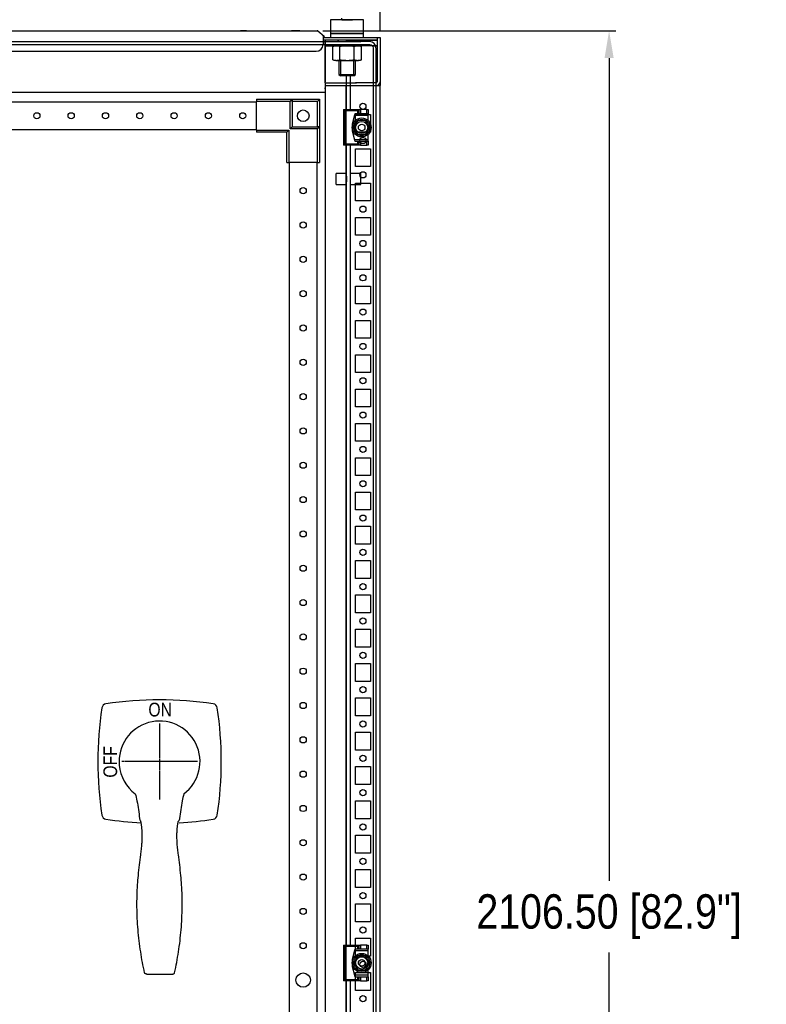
# Model space of a CAD drawing. Header units: inches. Extents: x 481 to 6166, y 980 to 4930.
# Tile 76 of 99: x 4436 to 4980, y 2883 to 3600. Entities that reach past the tile are written whole.
import ezdxf
from ezdxf.enums import TextEntityAlignment as Align

# ---------------------------------------------------------------- set-up
doc = ezdxf.new("R2010")
doc.units = ezdxf.units.IN
doc.header["$MEASUREMENT"] = 0
doc.linetypes.add('CENTER', pattern=[2, 1.25, -0.25, 0.25, -0.25])
doc.layers.add('HANDLE_ROTARY', color=7, linetype='Continuous')
doc.styles.get("Standard").update_dxf_attribs({"font": 'ARIALN.TTF'})
doc.dimstyles.get("Standard").update_dxf_attribs({"dimtxt": 25, "dimasz": 20, "dimexe": 5, "dimexo": 5, "dimgap": 10, "dimtad": 0, "dimtih": 1, "dimtoh": 1, "dimzin": 0, "dimdsep": 46, "dimtxsty": 'Standard', "dimcen": 10, "dimadec": 0, "dimazin": 0, "dimtfac": 1, "dimtofl": 0, "dimtmove": 0, "dimatfit": 3, "dimfxl": 1, "dimtolj": 1, "dimtzin": 0, "dimarcsym": 0})

# ---------------------------------------------------------------- blocks, each defined once
blk = doc.blocks.new('TYJHUYJK')
at = {"linetype": 'CENTER'}
for p, q in [((2619.74, 7214.54), (2619.74, 7159.39)), ((2647.31, 7186.96), (2592.16, 7186.96))]:
    blk.add_line(p, q, dxfattribs=at)
for p, q in [((2603.68, 7097.28), (2603.68, 7097.28)), ((2603.68, 7097.28), (2603.68, 7097.28)), ((2635.79, 7097.28), (2635.79, 7097.28)), ((2635.79, 7097.28), (2635.79, 7097.28)), ((2608.83, 7033.1), (2608.83, 7033.1)), ((2610.39, 7032.15), (2629.26, 7032.17)), ((2630.64, 7033.1), (2630.64, 7033.1))]:
    blk.add_line(p, q)
blk.add_lwpolyline([(2633.98, 7142.4, 0.023865), (2658.82, 7144.95, 0.328899), (2661.75, 7147.88, 0.075086), (2661.75, 7226.05, 0.328899), (2658.82, 7228.98, 0.075086), (2580.65, 7228.98, 0.328899), (2577.72, 7226.05, 0.075086), (2577.72, 7147.88, 0.328899), (2580.65, 7144.95, 0.024647), (2606.31, 7142.36)], format="xyb")
for start, end in [(306.73225, 185.3489), (185.3489, 232.97932)]:
    blk.add_arc((2619.74, 7186.96), 29.47, start, end)
for points, knots in [([(2601.99, 7163.44), (2602.44, 7161.74), (2603.42, 7157.94), (2604.41, 7151.93), (2604.93, 7147.62), (2605.11, 7145.46)], [0, 0, 0, 0, 5.255818, 11.76465, 18.26814, 18.26814, 18.26814, 18.26814]), ([(2637.36, 7163.35), (2636.94, 7161.68), (2636.08, 7157.9), (2635.04, 7151.93), (2634.55, 7147.62), (2634.36, 7145.46)], [1.370148, 1.370148, 1.370148, 1.370148, 6.51162, 13.020452, 19.523942, 19.523942, 19.523942, 19.523942]), ([(2605.11, 7145.46), (2605.13, 7145.22), (2605.24, 7144.73), (2605.56, 7144.08), (2605.86, 7143.72), (2606.02, 7143.56)], [0, 0, 0, 0, 0.730216, 1.478042, 2.14459, 2.14459, 2.14459, 2.14459]), ([(2607.06, 7130.98), (2607.07, 7131.34), (2607.09, 7132.16), (2607.09, 7133.42), (2607.06, 7134.74), (2607.02, 7135.99), (2606.95, 7137.16), (2606.87, 7138.24), (2606.77, 7139.23), (2606.66, 7140.14), (2606.55, 7140.95), (2606.44, 7141.68), (2606.32, 7142.31), (2606.21, 7142.85), (2606.11, 7143.26), (2606.05, 7143.49), (2606.02, 7143.56)], [0, 0, 0, 0, 1.069598, 2.465094, 3.790087, 5.038937, 6.207525, 7.292739, 8.291794, 9.203016, 10.025839, 10.759552, 11.403242, 11.955888, 12.414373, 12.661054, 12.661054, 12.661054, 12.661054]), ([(2632.41, 7130.98), (2632.4, 7131.34), (2632.39, 7132.16), (2632.38, 7133.42), (2632.41, 7134.74), (2632.46, 7135.99), (2632.52, 7137.16), (2632.61, 7138.24), (2632.7, 7139.23), (2632.81, 7140.14), (2632.92, 7140.95), (2633.03, 7141.68), (2633.15, 7142.31), (2633.26, 7142.85), (2633.36, 7143.26), (2633.42, 7143.49), (2633.45, 7143.56)], [0, 0, 0, 0, 1.069598, 2.465094, 3.790087, 5.038937, 6.207525, 7.292739, 8.291794, 9.203016, 10.025839, 10.759552, 11.403242, 11.955888, 12.414373, 12.661054, 12.661054, 12.661054, 12.661054]), ([(2634.36, 7145.46), (2634.34, 7145.22), (2634.23, 7144.73), (2633.91, 7144.08), (2633.61, 7143.72), (2633.45, 7143.56)], [0, 0, 0, 0, 0.730216, 1.478042, 2.14459, 2.14459, 2.14459, 2.14459]), ([(2606.05, 7119.09), (2606.24, 7120.39), (2606.57, 7123.07), (2606.9, 7127.02), (2607.02, 7129.68), (2607.06, 7130.94)], [0, 0, 0, 0, 3.923552, 8.100222, 11.900596, 11.900596, 11.900596, 11.900596]), ([(2633.42, 7119.09), (2633.24, 7120.39), (2632.9, 7123.07), (2632.57, 7127.02), (2632.45, 7129.68), (2632.41, 7130.94)], [0, 0, 0, 0, 3.923552, 8.100222, 11.900596, 11.900596, 11.900596, 11.900596]), ([(2603.68, 7097.28), (2603.85, 7099.53), (2604.27, 7104.32), (2605.05, 7111.59), (2605.7, 7116.6), (2606.05, 7119.09)], [0, 0, 0, 0, 6.782382, 14.407065, 21.946155, 21.946155, 21.946155, 21.946155]), ([(2635.79, 7097.28), (2635.62, 7099.53), (2635.21, 7104.32), (2634.43, 7111.59), (2633.77, 7116.6), (2633.42, 7119.09)], [0, 0, 0, 0, 6.782382, 14.407065, 21.946155, 21.946155, 21.946155, 21.946155]), ([(2608.82, 7033.13), (2607.7, 7038.14), (2605.73, 7048.53), (2603.84, 7064.52), (2603.08, 7080.89), (2603.35, 7091.83), (2603.68, 7097.24)], [0, 0, 0, 0, 15.389483, 31.688919, 48.268189, 64.507714, 64.507714, 64.507714, 64.507714]), ([(2630.65, 7033.13), (2631.78, 7038.14), (2633.74, 7048.53), (2635.63, 7064.52), (2636.39, 7080.89), (2636.12, 7091.83), (2635.79, 7097.24)], [0, 0, 0, 0, 15.389483, 31.688919, 48.268189, 64.507714, 64.507714, 64.507714, 64.507714]), ([(2609.42, 7032.37), (2609.33, 7032.41), (2609.15, 7032.53), (2609.01, 7032.69), (2608.95, 7032.79)], [0, 0, 0, 0, 0.297726, 0.6327552, 0.6327552, 0.6327552, 0.6327552]), ([(2610.21, 7032.17), (2610.11, 7032.18), (2609.93, 7032.21), (2609.66, 7032.27), (2609.5, 7032.33), (2609.42, 7032.37)], [0, 0, 0, 0, 0.3009352, 0.5588315, 0.8170784, 0.8170784, 0.8170784, 0.8170784]), ([(2629.26, 7032.17), (2629.36, 7032.18), (2629.54, 7032.21), (2629.81, 7032.27), (2629.97, 7032.33), (2630.05, 7032.37)], [0, 0, 0, 0, 0.3009352, 0.5588315, 0.8170784, 0.8170784, 0.8170784, 0.8170784]), ([(2630.05, 7032.37), (2630.14, 7032.41), (2630.32, 7032.53), (2630.46, 7032.69), (2630.52, 7032.79)], [0, 0, 0, 0, 0.297726, 0.6327552, 0.6327552, 0.6327552, 0.6327552])]:
    blk.add_open_spline(points, degree=3, knots=knots)
for points in [[(2607.06, 7130.94), (2607.06, 7130.96), (2607.06, 7130.97), (2607.06, 7130.98)], [(2632.41, 7130.94), (2632.41, 7130.96), (2632.41, 7130.97), (2632.41, 7130.98)], [(2603.68, 7097.24), (2603.68, 7097.25), (2603.68, 7097.26), (2603.68, 7097.28)], [(2603.68, 7097.24), (2603.68, 7097.25), (2603.68, 7097.26), (2603.68, 7097.28)], [(2635.79, 7097.24), (2635.79, 7097.25), (2635.79, 7097.26), (2635.79, 7097.28)], [(2635.79, 7097.24), (2635.79, 7097.25), (2635.79, 7097.26), (2635.79, 7097.28)], [(2608.83, 7033.1), (2608.83, 7033.11), (2608.82, 7033.12), (2608.82, 7033.13)], [(2608.95, 7032.79), (2608.9, 7032.88), (2608.85, 7032.99), (2608.83, 7033.1)], [(2610.39, 7032.15), (2610.33, 7032.16), (2610.27, 7032.16), (2610.21, 7032.17)], [(2629.08, 7032.15), (2629.14, 7032.16), (2629.2, 7032.16), (2629.26, 7032.17)], [(2630.52, 7032.79), (2630.58, 7032.88), (2630.62, 7032.99), (2630.64, 7033.1)], [(2630.64, 7033.1), (2630.65, 7033.11), (2630.65, 7033.12), (2630.65, 7033.13)]]:
    blk.add_open_spline(points, degree=3)
blk.add_text('ON', height=10).set_placement((2620.16, 7219.78), align=Align.CENTER)
blk.add_text('OFF', height=10, rotation=90).set_placement((2588.79, 7186.67), align=Align.CENTER)
blk = doc.blocks.new('DOOR_FRONT')
for p, q in [((-386, 0), (386, 0)), ((386, 0), (386, 0)), ((392.5, 0), (386, 0)), ((392.5, 0), (392.5, 0)), ((392.5, 0), (392.5, 0)), ((394.22, -0.34), (392.5, 0)), ((-386, -2), (386, -2)), ((386, -2), (386, -2)), ((386, -2), (392.5, -2)), ((392.5, -2), (392.5, -2)), ((392.5, -2), (393.46, -2.19)), ((393.46, -2.19), (394.27, -2.73)), ((395.68, -1.32), (394.22, -0.34)), ((394.27, -2.73), (394.81, -3.54)), ((394.81, -3.54), (395, -4.5)), ((395, -4.5), (395, -1962.5)), ((396.66, -2.78), (395.68, -1.32)), ((397, -4.5), (396.66, -2.78)), ((397, -4.5), (397, -1962.5)), ((378.5, -24.5), (375.5, -24.5)), ((375.5, -49.5), (375.5, -24.5)), ((378.5, -49.5), (378.5, -24.5)), ((310, -42), (336, -42)), ((310, -42), (310, -43.5)), ((334.5, -43.5), (336, -42)), ((336, -42), (336, -62)), ((336, -43.5), (336, -42)), ((336, -42), (356, -42)), ((354.8, -43.2), (355.1, -42.9)), ((355.1, -42.9), (355.38, -42.62)), ((355.38, -42.62), (355.63, -42.37)), ((355.63, -42.37), (355.79, -42.21)), ((355.79, -42.21), (355.91, -42.09)), ((355.91, -42.09), (355.98, -42.02)), ((355.98, -42.02), (356, -42)), ((356, -42), (356, -62)), ((310, -44), (-310, -44)), ((310, -64.5), (310, -43.5)), ((334.5, -43.5), (310, -43.5)), ((334.5, -63.5), (334.5, -43.5)), ((354.5, -43.5), (336, -43.5)), ((336, -43.5), (336, -62)), ((354.5, -43.5), (354.8, -43.2)), ((354.5, -62), (354.5, -43.5)), ((373.41, -49.5), (384.81, -49.5)), ((373.41, -49.5), (375.31, -49.5)), ((374.41, -50.5), (373.41, -49.5)), ((373.41, -49.5), (373.41, -75.5)), ((375.31, -49.5), (375.5, -49.5)), ((378.5, -49.5), (378.81, -49.5)), ((384.81, -49.5), (383.81, -50.5)), ((384.81, -49.5), (385.81, -49.5)), ((384.81, -52.5), (384.81, -49.5)), ((390.41, -49.5), (385.81, -49.5)), ((385.81, -49.5), (385.81, -52.5)), ((390.41, -49.5), (391.41, -49.5)), ((390.41, -52.5), (390.41, -49.5)), ((391.41, -49.5), (391.41, -52.5)), ((383.81, -50.5), (374.41, -50.5)), ((374.41, -50.5), (374.41, -74.5)), ((381.61, -52.5), (379.61, -60)), ((381.34, -53.5), (379.61, -60)), ((381.61, -52.5), (381.34, -53.5)), ((381.34, -53.5), (391.41, -53.5)), ((391.41, -52.5), (381.61, -52.5)), ((383.81, -52.5), (381.61, -52.5)), ((383.81, -52.5), (383.81, -50.5)), ((384.81, -52.5), (383.81, -52.5)), ((385.81, -52.5), (384.81, -52.5)), ((390.41, -52.5), (385.81, -52.5)), ((391.41, -52.5), (390.41, -52.5)), ((391.41, -53.5), (391.41, -52.5)), ((391.41, -57.54), (391.41, -53.5)), ((-310, -64), (310, -64)), ((310, -64.5), (310, -66)), ((310, -64.5), (333.5, -64.5)), ((333.5, -64.5), (332, -66)), ((333.5, -64.5), (333.5, -88)), ((334.5, -63.5), (336, -62)), ((354.5, -63.5), (334.5, -63.5)), ((336, -62), (356, -62)), ((336, -62), (354.5, -62)), ((354.5, -63.5), (356, -62)), ((356, -62), (354.5, -62)), ((354.5, -88), (354.5, -63.5)), ((356, -62), (356, -88)), ((379.61, -60), (379.61, -65)), ((383.72, -57.5), (380.83, -62.5)), ((381.54, -61.28), (380.83, -62.5)), ((380.83, -62.5), (383.72, -67.5)), ((380.83, -62.5), (381.22, -63.17)), ((381.22, -63.17), (381.61, -63.85)), ((382.25, -60.05), (381.54, -61.28)), ((381.61, -63.85), (381.96, -64.45)), ((381.96, -64.45), (382.31, -65.05)), ((382.59, -59.45), (382.25, -60.05)), ((382.94, -58.85), (382.59, -59.45)), ((383.33, -58.17), (382.94, -58.85)), ((383.72, -57.5), (383.33, -58.17)), ((389.49, -57.5), (383.72, -57.5)), ((385.13, -57.5), (383.72, -57.5)), ((386.54, -57.5), (385.13, -57.5)), ((387.24, -57.5), (386.54, -57.5)), ((387.94, -57.5), (387.24, -57.5)), ((388.72, -57.5), (387.94, -57.5)), ((389.49, -57.5), (388.72, -57.5)), ((388.99, -62.5), (388.99, -62.5)), ((392.38, -62.5), (389.49, -57.5)), ((390.2, -58.72), (389.49, -57.5)), ((389.49, -67.5), (392.38, -62.5)), ((390.91, -59.95), (390.2, -58.72)), ((391.25, -60.55), (390.91, -59.95)), ((390.97, -64.95), (391.68, -63.72)), ((391.6, -61.15), (391.25, -60.55)), ((391.99, -61.83), (391.6, -61.15)), ((391.68, -63.72), (392.38, -62.5)), ((392.38, -62.5), (391.99, -61.83)), ((332, -66), (310, -66)), ((332, -88), (332, -66)), ((379.61, -65), (381.34, -71.5)), ((379.61, -65), (381.61, -72.5)), ((391.41, -71.5), (381.34, -71.5)), ((381.34, -71.5), (381.61, -72.5)), ((382.31, -65.05), (383.02, -66.28)), ((383.02, -66.28), (383.72, -67.5)), ((383.72, -67.5), (389.49, -67.5)), ((383.72, -67.5), (384.5, -67.5)), ((384.5, -67.5), (385.28, -67.5)), ((385.28, -67.5), (385.97, -67.5)), ((385.97, -67.5), (386.67, -67.5)), ((386.67, -67.5), (388.08, -67.5)), ((388.08, -67.5), (389.49, -67.5)), ((389.49, -67.5), (389.88, -66.83)), ((389.88, -66.83), (390.27, -66.15)), ((390.27, -66.15), (390.62, -65.55)), ((390.62, -65.55), (390.97, -64.95)), ((391.41, -71.5), (391.41, -67.46)), ((391.41, -72.5), (391.41, -71.5)), ((373.41, -75.5), (374.41, -74.5)), ((384.81, -75.5), (373.41, -75.5)), ((375.31, -75.5), (373.41, -75.5)), ((374.41, -74.5), (383.81, -74.5)), ((375.5, -75.5), (375.31, -75.5)), ((375.5, -658), (375.5, -75.5)), ((378.5, -658), (378.5, -75.5)), ((378.81, -75.5), (378.5, -75.5)), ((381.61, -72.5), (383.81, -72.5)), ((381.61, -72.5), (391.41, -72.5)), ((383.81, -74.5), (383.81, -72.5)), ((383.81, -72.5), (384.81, -72.5)), ((383.81, -74.5), (384.81, -75.5)), ((384.81, -72.5), (385.81, -72.5)), ((384.81, -75.5), (384.81, -72.5)), ((385.81, -75.5), (384.81, -75.5)), ((385.81, -72.5), (390.41, -72.5)), ((385.81, -72.5), (385.81, -75.5)), ((385.81, -75.5), (390.41, -75.5)), ((390.41, -72.5), (391.41, -72.5)), ((390.41, -75.5), (390.41, -72.5)), ((391.41, -75.5), (390.41, -75.5)), ((391.41, -72.5), (391.41, -75.5)), ((332, -88), (333.5, -88)), ((354.5, -88), (333.5, -88)), ((333.99, -1879), (333.99, -88)), ((353.99, -88), (353.99, -1879)), ((354.5, -88), (356, -88)), ((368, -104), (368, -96)), ((375.5, -96), (368, -96)), ((375.5, -104), (375.5, -96)), ((375.5, -98), (375.5, -102)), ((378.5, -104), (378.5, -96)), ((386, -96), (378.5, -96)), ((378.5, -102), (378.5, -98)), ((386, -104), (386, -96)), ((368, -104), (375.5, -104)), ((378.5, -104), (386, -104)), ((373.41, -658), (384.81, -658)), ((373.41, -658), (375.31, -658)), ((374.41, -659), (373.41, -658)), ((373.41, -658), (373.41, -684)), ((383.81, -659), (374.41, -659)), ((374.41, -659), (374.41, -683)), ((375.31, -658), (375.5, -658)), ((378.5, -658), (378.81, -658)), ((384.81, -658), (383.81, -659)), ((383.81, -661), (383.81, -659)), ((384.81, -658), (385.81, -658)), ((384.81, -661), (384.81, -658)), ((390.41, -658), (385.81, -658)), ((385.81, -658), (385.81, -661)), ((390.41, -658), (391.41, -658)), ((390.41, -661), (390.41, -658)), ((391.41, -658), (391.41, -661)), ((381.61, -661), (379.61, -668.5)), ((381.34, -662), (379.61, -668.5)), ((383.72, -666), (380.83, -671)), ((381.61, -661), (381.34, -662)), ((381.34, -662), (391.41, -662)), ((391.41, -661), (381.61, -661)), ((383.81, -661), (381.61, -661)), ((383.33, -666.67), (382.94, -667.35)), ((383.72, -666), (383.33, -666.67)), ((389.49, -666), (383.72, -666)), ((385.13, -666), (383.72, -666)), ((384.81, -661), (383.81, -661)), ((385.81, -661), (384.81, -661)), ((386.54, -666), (385.13, -666)), ((390.41, -661), (385.81, -661)), ((387.24, -666), (386.54, -666)), ((387.94, -666), (387.24, -666)), ((388.72, -666), (387.94, -666)), ((389.49, -666), (388.72, -666)), ((392.38, -671), (389.49, -666)), ((390.2, -667.22), (389.49, -666)), ((391.41, -661), (390.41, -661)), ((391.41, -662), (391.41, -661)), ((391.41, -666.04), (391.41, -662)), ((379.61, -668.5), (379.61, -673.5)), ((379.61, -673.5), (381.34, -680)), ((379.61, -673.5), (381.61, -681)), ((381.54, -669.78), (380.83, -671)), ((380.83, -671), (383.72, -676)), ((380.83, -671), (381.22, -671.67)), ((381.22, -671.67), (381.61, -672.35)), ((382.25, -668.55), (381.54, -669.78)), ((381.61, -672.35), (381.96, -672.95)), ((381.96, -672.95), (382.31, -673.55)), ((382.59, -667.95), (382.25, -668.55)), ((382.31, -673.55), (383.02, -674.78)), ((382.94, -667.35), (382.59, -667.95)), ((388.99, -671), (388.99, -671)), ((389.49, -676), (392.38, -671)), ((390.91, -668.45), (390.2, -667.22)), ((390.27, -674.65), (390.62, -674.05)), ((390.62, -674.05), (390.97, -673.45)), ((391.25, -669.05), (390.91, -668.45)), ((390.97, -673.45), (391.68, -672.22)), ((391.6, -669.65), (391.25, -669.05)), ((391.99, -670.33), (391.6, -669.65)), ((391.68, -672.22), (392.38, -671)), ((392.38, -671), (391.99, -670.33)), ((391.41, -680), (381.34, -680)), ((381.34, -680), (381.61, -681)), ((381.61, -681), (383.81, -681)), ((381.61, -681), (391.41, -681)), ((383.02, -674.78), (383.72, -676)), ((383.72, -676), (389.49, -676)), ((383.72, -676), (384.5, -676)), ((383.81, -683), (383.81, -681)), ((383.81, -681), (384.81, -681)), ((384.5, -676), (385.28, -676)), ((384.81, -681), (385.81, -681)), ((384.81, -684), (384.81, -681)), ((385.28, -676), (385.97, -676)), ((385.81, -681), (390.41, -681)), ((385.81, -681), (385.81, -684)), ((385.97, -676), (386.67, -676)), ((386.67, -676), (388.08, -676)), ((388.08, -676), (389.49, -676)), ((389.49, -676), (389.88, -675.33)), ((389.88, -675.33), (390.27, -674.65)), ((390.41, -681), (391.41, -681)), ((390.41, -684), (390.41, -681)), ((391.41, -680), (391.41, -675.96)), ((391.41, -681), (391.41, -680)), ((391.41, -681), (391.41, -684)), ((373.41, -684), (374.41, -683)), ((384.81, -684), (373.41, -684)), ((375.31, -684), (373.41, -684)), ((374.41, -683), (383.81, -683)), ((375.5, -684), (375.31, -684)), ((375.5, -878), (375.5, -684)), ((378.5, -878), (378.5, -684)), ((378.81, -684), (378.5, -684)), ((383.81, -683), (384.81, -684)), ((385.81, -684), (384.81, -684)), ((385.81, -684), (390.41, -684)), ((391.41, -684), (390.41, -684))]:
    blk.add_line(p, q)
for centre, radius in [((344, -54), 4.25), ((150, -54), 2.25), ((175, -54), 2.25), ((200, -54), 2.25), ((225, -54), 2.25), ((250, -54), 2.25), ((275, -54), 2.25), ((300, -54), 2.25), ((386.61, -62.5), 6.9), ((386.61, -62.5), 5.92), ((386.61, -62.5), 4.45), ((386.61, -62.5), 2.39), ((343.99, -108.5), 2.25), ((343.99, -133.5), 2.25), ((343.99, -158.5), 2.25), ((343.99, -183.5), 2.25), ((343.99, -208.5), 2.25), ((343.99, -233.5), 2.25), ((343.99, -258.5), 2.25), ((343.99, -283.5), 2.25), ((343.99, -308.5), 2.25), ((343.99, -333.5), 2.25), ((343.99, -358.5), 2.25), ((343.99, -383.5), 2.25), ((343.99, -408.5), 2.25), ((343.99, -433.5), 2.25), ((343.99, -458.5), 2.25), ((343.99, -483.5), 2.25), ((343.99, -508.5), 2.25), ((343.99, -533.5), 2.25), ((343.99, -558.5), 2.25), ((343.99, -583.5), 2.25), ((343.99, -608.5), 2.25), ((343.99, -633.5), 2.25), ((343.99, -658.5), 2.25), ((386.61, -671), 6.9), ((386.61, -671), 5.92), ((386.61, -671), 4.45), ((386.61, -671), 2.39), ((343.99, -683.5), 5.25)]:
    blk.add_circle(centre, radius)
blk = doc.blocks.new('ENCL_FRONT')
for p, q in [((388, 2114.5), (364, 2114.5)), ((364, 2114.5), (364, 2104.5)), ((372.13, 2114.5), (372.14, 2114.5)), ((372.14, 2114.5), (372.2, 2114.5)), ((372.2, 2114.5), (372.29, 2114.5)), ((372.29, 2114.5), (372.45, 2114.5)), ((372.45, 2114.5), (372.6, 2114.5)), ((372.6, 2114.5), (372.79, 2114.5)), ((372.79, 2114.5), (373.02, 2114.5)), ((373.02, 2114.5), (373.3, 2114.5)), ((373.3, 2114.5), (373.54, 2114.5)), ((373.54, 2114.5), (373.83, 2114.5)), ((373.83, 2114.5), (374.14, 2114.5)), ((374.14, 2114.5), (374.49, 2114.5)), ((374.49, 2114.5), (374.79, 2114.5)), ((374.79, 2114.5), (375.11, 2114.5)), ((375.11, 2114.5), (375.46, 2114.5)), ((375.46, 2114.5), (375.82, 2114.5)), ((375.82, 2114.5), (376.14, 2114.5)), ((376.14, 2114.5), (376.45, 2114.5)), ((376.45, 2114.5), (376.82, 2114.5)), ((376.82, 2114.5), (377.17, 2114.5)), ((377.17, 2114.5), (377.49, 2114.5)), ((377.49, 2114.5), (377.79, 2114.5)), ((377.79, 2114.5), (378.14, 2114.5)), ((378.14, 2114.5), (378.44, 2114.5)), ((378.44, 2114.5), (378.72, 2114.5)), ((378.72, 2114.5), (378.95, 2114.5)), ((378.95, 2114.5), (379.22, 2114.5)), ((379.22, 2114.5), (379.41, 2114.5)), ((379.41, 2114.5), (379.61, 2114.5)), ((379.61, 2114.5), (379.73, 2114.5)), ((379.73, 2114.5), (379.78, 2114.5)), ((379.78, 2114.5), (379.82, 2114.5)), ((379.82, 2114.5), (379.86, 2114.5)), ((379.86, 2114.5), (379.87, 2114.5)), ((379.87, 2114.5), (379.87, 2114.5)), ((388, 2104.5), (388, 2114.5)), ((-353.73, 2106.5), (353.36, 2106.5)), ((-353.73, 2106.5), (354.09, 2106.5)), ((302.72, 2106.5), (298.28, 2106.5)), ((341.5, 2106.5), (335.5, 2106.5)), ((354.73, 2106.27), (359.36, 2102.39)), ((358.5, 2102.97), (358.5, 2096.5)), ((358.71, 2101.62), (358.5, 2101.8)), ((358.5, 2101.5), (359.85, 2101.5)), ((358.5, 2101.5), (360, 2101.5)), ((359.36, 2102.39), (358.71, 2101.62)), ((360, 2101.5), (400, 2101.5)), ((388, 2104.5), (364, 2104.5)), ((364, 2104.5), (388, 2104.5)), ((364, 2104.5), (364, 2101.5)), ((382.25, 2104.5), (369.75, 2104.5)), ((382, 2104.5), (370, 2104.5)), ((371.07, 2104.5), (380.93, 2104.5)), ((388, 2101.5), (388, 2104.5)), ((397.9, 2101.5), (397.9, 2069.3)), ((400, 2101.5), (400, 2066.5)), ((359.85, 2099.5), (358.5, 2099.5)), ((360, 2099.5), (358.5, 2099.5)), ((375, 2099.5), (358.5, 2099.5)), ((359.85, 2099.5), (359.85, 2099.5)), ((360, 2099.5), (360, 2069.18)), ((382.92, 2099.5), (360, 2099.5)), ((360, 2068.5), (360, 2098.9)), ((360.01, 2098.9), (360, 2098.9)), ((360, 2095.5), (375, 2095.5)), ((360.03, 2098.9), (360.01, 2098.9)), ((367.7, 2095.5), (365.61, 2094.94)), ((365.61, 2085.26), (365.61, 2094.94)), ((384.3, 2095.5), (367.7, 2095.5)), ((369, 2099.5), (370, 2099.5)), ((369.5, 2099.5), (370, 2099.5)), ((370, 2095.5), (369.5, 2095.5)), ((370, 2095.5), (382, 2095.5)), ((370.8, 2085.26), (370.8, 2094.94)), ((375, 2099.5), (383, 2099.5)), ((383, 2095.5), (375, 2095.5)), ((381.2, 2085.26), (381.2, 2094.94)), ((382, 2099.5), (383, 2099.5)), ((382, 2099.5), (382.5, 2099.5)), ((382.5, 2095.5), (382, 2095.5)), ((397.9, 2099.5), (382.92, 2099.5)), ((383, 2099.5), (397, 2099.5)), ((397.9, 2095.5), (383, 2095.5)), ((386.39, 2094.94), (384.3, 2095.5)), ((386.39, 2085.26), (386.39, 2094.94)), ((396.7, 2099.5), (395.5, 2099.5)), ((395.5, 2095.5), (397.5, 2095.5)), ((396.7, 2099.5), (397, 2099.5)), ((397, 2099.5), (397.9, 2099.5)), ((397.5, 2095.5), (397, 2095.5)), ((397.5, 2099.5), (397.5, 2099.5)), ((397.9, 2098.51), (397.94, 2098.51)), ((397.94, 2098.51), (397.97, 2098.51)), ((397.97, 2098.51), (397.99, 2098.51)), ((397.99, 2098.51), (398, 2098.51)), ((-353.5, 2091.5), (353.5, 2091.5)), ((365.61, 2085.26), (367.7, 2084.7)), ((367.7, 2084.7), (384.3, 2084.7)), ((370, 2084.7), (382, 2084.7)), ((370, 2084.7), (370, 2074.57)), ((371.07, 2084.7), (371.07, 2073.5)), ((380.93, 2073.5), (380.93, 2084.7)), ((382, 2074.57), (382, 2084.7)), ((384.3, 2084.7), (386.39, 2085.26)), ((370, 2074.57), (382, 2074.57)), ((370, 2074.57), (371.07, 2073.5)), ((380.93, 2073.5), (371.07, 2073.5)), ((380.93, 2073.5), (382, 2074.57)), ((360, 2068.5), (360, 2061.57)), ((360, 2068.5), (382.92, 2068.5)), ((360, 2066.5), (400, 2066.5)), ((360, 2065.73), (360, 2065.17)), ((375, 2066.5), (375, 171.5)), ((375, 2066.5), (400, 2066.5)), ((397.1, 2068.5), (382, 2068.5)), ((393, 2068.5), (382, 2068.5)), ((389.75, 2068.5), (385.25, 2068.5)), ((385.25, 2066.5), (389.75, 2066.5)), ((397.9, 2069.49), (397.94, 2069.49)), ((400, 2069.49), (400, 2069.49)), ((400, 171.5), (400, 2066.5)), ((360, 2061.57), (-360, 2061.57)), ((360, 2065.17), (360, 2064.87)), ((360, 2064.23), (360, 2064.87)), ((360, 2064.2), (360, 2064.23)), ((360, 2061.57), (360, 171.5)), ((382, 2032.5), (382, 2045.5)), ((382, 2045.5), (393, 2045.5)), ((393, 2045.5), (393, 2032.5)), ((393, 2032.5), (382, 2032.5)), ((382, 2007.5), (382, 2020.5)), ((382, 2020.5), (393, 2020.5)), ((393, 2020.5), (393, 2007.5)), ((393, 2007.5), (382, 2007.5)), ((382, 1982.5), (382, 1995.5)), ((382, 1995.5), (393, 1995.5)), ((393, 1995.5), (393, 1982.5)), ((393, 1982.5), (382, 1982.5)), ((382, 1957.5), (382, 1970.5)), ((382, 1970.5), (393, 1970.5)), ((393, 1970.5), (393, 1957.5)), ((393, 1957.5), (382, 1957.5)), ((382, 1932.5), (382, 1945.5)), ((382, 1945.5), (393, 1945.5)), ((393, 1945.5), (393, 1932.5)), ((393, 1932.5), (382, 1932.5)), ((382, 1907.5), (382, 1920.5)), ((382, 1920.5), (393, 1920.5)), ((393, 1920.5), (393, 1907.5)), ((393, 1907.5), (382, 1907.5)), ((382, 1882.5), (382, 1895.5)), ((382, 1895.5), (393, 1895.5)), ((393, 1895.5), (393, 1882.5)), ((393, 1882.5), (382, 1882.5)), ((382, 1857.5), (382, 1870.5)), ((382, 1870.5), (393, 1870.5)), ((393, 1870.5), (393, 1857.5)), ((393, 1857.5), (382, 1857.5)), ((382, 1832.5), (382, 1845.5)), ((382, 1845.5), (393, 1845.5)), ((393, 1845.5), (393, 1832.5)), ((393, 1832.5), (382, 1832.5)), ((382, 1807.5), (382, 1820.5)), ((382, 1820.5), (393, 1820.5)), ((393, 1820.5), (393, 1807.5)), ((393, 1807.5), (382, 1807.5)), ((382, 1782.5), (382, 1795.5)), ((382, 1795.5), (393, 1795.5)), ((393, 1795.5), (393, 1782.5)), ((393, 1782.5), (382, 1782.5)), ((382, 1757.5), (382, 1770.5)), ((382, 1770.5), (393, 1770.5)), ((393, 1770.5), (393, 1757.5)), ((393, 1757.5), (382, 1757.5)), ((382, 1732.5), (382, 1745.5)), ((382, 1745.5), (393, 1745.5)), ((393, 1745.5), (393, 1732.5)), ((393, 1732.5), (382, 1732.5)), ((382, 1707.5), (382, 1720.5)), ((382, 1720.5), (393, 1720.5)), ((393, 1720.5), (393, 1707.5)), ((393, 1707.5), (382, 1707.5)), ((382, 1682.5), (382, 1695.5)), ((382, 1695.5), (393, 1695.5)), ((393, 1695.5), (393, 1682.5)), ((393, 1682.5), (382, 1682.5)), ((382, 1657.5), (382, 1670.5)), ((382, 1670.5), (393, 1670.5)), ((393, 1670.5), (393, 1657.5)), ((393, 1657.5), (382, 1657.5)), ((382, 1632.5), (382, 1645.5)), ((382, 1645.5), (393, 1645.5)), ((393, 1645.5), (393, 1632.5)), ((393, 1632.5), (382, 1632.5)), ((382, 1607.5), (382, 1620.5)), ((382, 1620.5), (393, 1620.5)), ((393, 1620.5), (393, 1607.5)), ((393, 1607.5), (382, 1607.5)), ((382, 1582.5), (382, 1595.5)), ((382, 1595.5), (393, 1595.5)), ((393, 1595.5), (393, 1582.5)), ((393, 1582.5), (382, 1582.5)), ((382, 1557.5), (382, 1570.5)), ((382, 1570.5), (393, 1570.5)), ((393, 1570.5), (393, 1557.5)), ((393, 1557.5), (382, 1557.5)), ((382, 1532.5), (382, 1545.5)), ((382, 1545.5), (393, 1545.5)), ((393, 1545.5), (393, 1532.5)), ((393, 1532.5), (382, 1532.5)), ((382, 1507.5), (382, 1520.5)), ((382, 1520.5), (393, 1520.5)), ((393, 1520.5), (393, 1507.5)), ((393, 1507.5), (382, 1507.5)), ((382, 1482.5), (382, 1495.5)), ((382, 1495.5), (393, 1495.5)), ((393, 1495.5), (393, 1482.5)), ((393, 1482.5), (382, 1482.5)), ((382, 1457.5), (382, 1470.5)), ((382, 1470.5), (393, 1470.5)), ((393, 1470.5), (393, 1457.5)), ((393, 1457.5), (382, 1457.5)), ((382, 1432.5), (382, 1445.5)), ((382, 1445.5), (393, 1445.5)), ((393, 1445.5), (393, 1432.5)), ((393, 1432.5), (382, 1432.5)), ((382, 1407.5), (382, 1420.5)), ((382, 1420.5), (393, 1420.5)), ((393, 1420.5), (393, 1407.5)), ((393, 1407.5), (382, 1407.5))]:
    blk.add_line(p, q)
for centre in [(387.5, 2051.4), (387.5, 2026.5), (387.5, 2001.5), (387.5, 1976.5), (387.5, 1951.5), (387.5, 1926.5), (387.5, 1901.5), (387.5, 1876.5), (387.5, 1851.5), (387.5, 1826.5), (387.5, 1801.5), (387.5, 1776.5), (387.5, 1751.5), (387.5, 1726.5), (387.5, 1701.5), (387.5, 1676.5), (387.5, 1651.5), (387.5, 1626.5), (387.5, 1601.5), (387.5, 1576.5), (387.5, 1551.5), (387.5, 1526.5), (387.5, 1501.5), (387.5, 1476.5), (387.5, 1451.5), (387.5, 1426.5), (387.5, 1401.5)]:
    blk.add_circle(centre, 2.25)
for centre, radius, start, end in [((376, 2115.5), 4, 180, 194.47751), ((354.09, 2105.5), 1, 50, 90), ((353.5, 2096.5), 5, 270, 0), ((368.88, 2082.54), 12.83, 101.45405, 104.794), ((368.34, 2085.22), 10.1, 97.25185, 101.45405), ((368.24, 2085.98), 9.33, 93.51871, 97.25185), ((368.2, 2086.58), 8.73, 90, 93.51871), ((368.2, 2086.58), 8.73, 89.54305, 90), ((368.2, 2086.54), 8.77, 85.87993, 89.54305), ((368.16, 2085.89), 9.42, 82.45854, 85.87993), ((368.06, 2085.13), 10.18, 78.4273, 82.45854), ((367.52, 2082.5), 12.87, 75.206, 78.4273), ((377.35, 2046.04), 49.34, 95.929, 97.63074), ((376.27, 2056.5), 38.82, 93.76615, 95.929), ((376.07, 2059.47), 35.85, 91.83054, 93.76615), ((376, 2061.77), 33.55, 89.76216, 91.83054), ((376, 2061.62), 33.69, 87.85704, 89.76216), ((375.9, 2059.11), 36.2, 86.08416, 87.85704), ((375.7, 2056.18), 39.14, 84.01026, 86.08416), ((374.63, 2045.91), 49.47, 82.36926, 84.01026), ((384.47, 2082.54), 12.83, 101.45405, 104.794), ((383.93, 2085.22), 10.1, 97.25185, 101.45405), ((383.83, 2085.98), 9.33, 93.51871, 97.25185), ((383.79, 2086.58), 8.73, 90, 93.51871), ((383.79, 2086.58), 8.73, 89.54305, 90), ((383.79, 2086.54), 8.77, 85.87993, 89.54305), ((383.75, 2085.89), 9.42, 82.45854, 85.87993), ((383.65, 2085.13), 10.18, 78.4273, 82.45854), ((383.11, 2082.5), 12.87, 75.206, 78.4273), ((368.89, 2097.7), 12.87, 255.206, 258.4273), ((368.35, 2095.07), 10.18, 258.4273, 262.45854), ((368.25, 2094.31), 9.42, 262.45854, 265.87993), ((368.2, 2093.66), 8.77, 265.87993, 269.54305), ((368.2, 2093.62), 8.73, 269.54305, 270), ((368.2, 2093.62), 8.73, 270, 273.51871), ((368.17, 2094.22), 9.33, 273.51871, 277.25185), ((368.07, 2094.98), 10.1, 277.25185, 281.45405), ((367.53, 2097.66), 12.83, 281.45405, 284.794), ((377.37, 2134.29), 49.47, 262.36926, 264.01026), ((376.29, 2124.02), 39.14, 264.01026, 266.08416), ((376.09, 2121.09), 36.2, 266.08416, 267.85704), ((376, 2118.58), 33.69, 267.85704, 269.76216), ((376, 2118.43), 33.55, 269.76216, 271.83054), ((375.93, 2120.73), 35.85, 271.83054, 273.76615), ((375.73, 2123.7), 38.82, 273.76615, 275.929), ((374.64, 2134.16), 49.34, 275.929, 277.63074), ((384.48, 2097.7), 12.87, 255.206, 258.4273), ((383.94, 2095.07), 10.18, 258.4273, 262.45854), ((383.84, 2094.31), 9.42, 262.45854, 265.87993), ((383.79, 2093.66), 8.77, 265.87993, 269.54305), ((383.79, 2093.62), 8.73, 269.54305, 270), ((383.79, 2093.62), 8.73, 270, 273.51871), ((383.76, 2094.22), 9.33, 273.51871, 277.25185), ((383.66, 2094.98), 10.1, 277.25185, 281.45405), ((383.12, 2097.66), 12.83, 281.45405, 284.794), ((397.1, 2069.3), 0.8, 270, 360), ((397.2, 2069.3), 2.8, 270, 0)]:
    blk.add_arc(centre, radius, start, end)
blk = doc.blocks.new('*D144')
at = {"color": 0, "linetype": 'Continuous', "lineweight": -2, "transparency": 16777216}
for p, q in [((3098.19, 3607.16), (3098.19, 4019.78)), ((4698.19, 3591.97), (4698.19, 4019.78)), ((3118.19, 4014.78), (3737.16, 4014.78)), ((4678.19, 4014.78), (3945.63, 4014.78))]:
    blk.add_line(p, q, dxfattribs=at)
at = {"color": 0, "linetype": 'Continuous', "transparency": 16777216}
for points in [[(3118.19, 4018.12), (3118.19, 4011.45), (3098.19, 4014.78)], [(4678.19, 4018.12), (4678.19, 4011.45), (4698.19, 4014.78)]]:
    blk.add_solid(points, dxfattribs=at)
at = {"layer": 'DEFPOINTS', "color": 0, "linetype": 'Continuous', "transparency": 16777216}
for p in [(3098.19, 4014.78), (3098.19, 3602.16), (4698.19, 3586.97)]:
    blk.add_point(p, dxfattribs=at)
at = {"color": 0, "linetype": 'Continuous', "transparency": 16777216, "insert": (3841.39, 4014.78), "char_height": 25, "attachment_point": 5}
blk.add_mtext('\\A1;1600.00 [63.0"]', dxfattribs=at)
blk = doc.blocks.new('*D147')
at = {"color": 0, "linetype": 'Continuous', "lineweight": -2, "transparency": 16777216}
for p, q in [((4656.55, 3591.97), (4870.03, 3591.97)), ((4865.03, 3571.97), (4865.03, 2972.71)), ((4865.03, 1505.47), (4865.03, 2920.67)), ((4703.19, 1485.47), (4870.03, 1485.47))]:
    blk.add_line(p, q, dxfattribs=at)
at = {"color": 0, "linetype": 'Continuous', "transparency": 16777216}
for points in [[(4861.69, 3571.97), (4868.36, 3571.97), (4865.03, 3591.97)], [(4861.69, 1505.47), (4868.36, 1505.47), (4865.03, 1485.47)]]:
    blk.add_solid(points, dxfattribs=at)
at = {"layer": 'DEFPOINTS', "color": 0, "linetype": 'Continuous', "transparency": 16777216}
for p in [(4651.55, 3591.97), (4865.03, 3591.97), (4698.19, 1485.47)]:
    blk.add_point(p, dxfattribs=at)
at = {"color": 0, "linetype": 'Continuous', "transparency": 16777216, "insert": (4865.03, 2946.69), "char_height": 25, "attachment_point": 5}
blk.add_mtext('\\A1;2106.50 [82.9"]', dxfattribs=at)

msp = doc.modelspace()

# ---------------------------------------------------------------- block references
msp.add_blockref('ENCL_FRONT', (4298.192, 1485.47))
at = {"layer": 'HANDLE_ROTARY'}
for name, p in [('DOOR_FRONT', (4298.192, 3583.97)), ('TYJHUYJK', (1917.857, -4127.288))]:
    msp.add_blockref(name, p, dxfattribs=at)

# ---------------------------------------------------------------- dimensions: what is measured, and where the dimension line sits
at = {"linetype": 'Continuous'}
for base, p1, p2, angle, picture, middle in [((3098.192, 4014.782), (4698.192, 3586.97), (3098.192, 3602.162), 180, '*D144', (3841.394, 4014.782)), ((4865.027, 3591.97), (4698.192, 1485.47), (4651.554, 3591.97), 90, '*D147', (4865.027, 2946.689))]:
    dim = msp.add_linear_dim(base=base, p1=p1, p2=p2, angle=angle, dimstyle='Standard', dxfattribs=at)
    dim.commit()
    dim.dimension.update_dxf_attribs({"geometry": picture, "text_midpoint": middle, "dimtype": 160})

doc.saveas('drawing.dxf')
